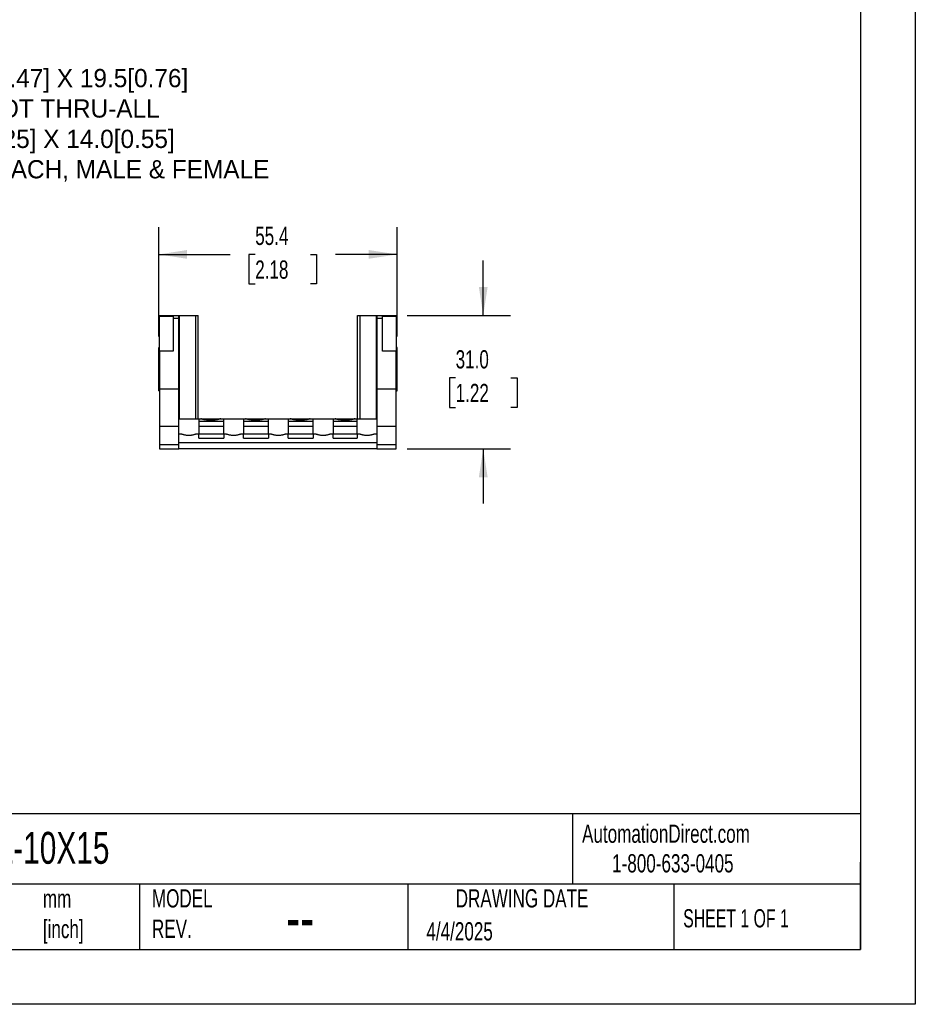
# Model space of a CAD drawing. Header units: millimetres. Extents: x 0 to 559, y 0 to 432.
# Tile 3 of 4: x 351 to 559, y 0 to 229. Entities that reach past the tile are written whole.
import ezdxf

# ---------------------------------------------------------------- set-up
doc = ezdxf.new("R2010")
doc.units = ezdxf.units.MM
doc.header["$LTSCALE"] = 2
doc.layers.add('DIMENSIONS', color=140, linetype='Continuous', lineweight=25)
doc.layers.add('TEXT', color=140, linetype='Continuous', lineweight=25)
doc.styles.add('SLDTEXTSTYLE0', font='TXT', dxfattribs={"width": 0.7})
doc.styles.add('SLDTEXTSTYLE1', font='TXT', dxfattribs={"width": 0.65})
doc.dimstyles.new('SLDDIMSTYLE1', dxfattribs={"dimtxt": 4.316016, "dimasz": 6.604, "dimexe": 0, "dimexo": 0.0625, "dimgap": 1.079004, "dimtad": 0, "dimtih": 1, "dimtoh": 1, "dimdec": 1, "dimrnd": 1e-09, "dimzin": 12, "dimdsep": 46, "dimtxsty": 'SLDTEXTSTYLE0', "dimsah": 1, "dimcen": 0.09, "dimadec": 0, "dimazin": 3, "dimtfac": 1, "dimtdec": 1, "dimtofl": 0, "dimtmove": 0, "dimatfit": 3, "dimfxl": 0, "dimfrac": 2, "dimtolj": 1, "dimtzin": 12, "dimarcsym": 0})
doc.dimstyles.new('SLDDIMSTYLE5', dxfattribs={"dimtxt": 4.316016, "dimasz": 6.604, "dimexe": 0, "dimexo": 0.0625, "dimgap": 1.079004, "dimtad": 0, "dimtih": 1, "dimtoh": 1, "dimdec": 1, "dimrnd": 1e-09, "dimzin": 4, "dimdsep": 46, "dimtxsty": 'SLDTEXTSTYLE0', "dimsah": 1, "dimcen": 0.09, "dimadec": 0, "dimazin": 1, "dimtfac": 1, "dimtdec": 1, "dimtmove": 0, "dimatfit": 0, "dimfxl": 0, "dimfrac": 2, "dimtolj": 1, "dimtzin": 12, "dimarcsym": 0})

# ---------------------------------------------------------------- blocks, each defined once
blk = doc.blocks.new('_D_26')
at = {"layer": 'DIMENSIONS'}
for p, q in [((383.03, 155.1), (383.03, 180.51)), ((438.43, 155.1), (438.43, 180.51)), ((383.03, 174.16), (399.61, 174.16)), ((405.46, 174.16), (404.01, 174.16)), ((404.01, 174.16), (404.01, 167.3)), ((418.29, 174.16), (419.73, 174.16)), ((419.73, 174.16), (419.73, 167.3)), ((438.43, 174.16), (424.13, 174.16)), ((404.01, 167.3), (405.46, 167.3)), ((419.73, 167.3), (418.29, 167.3))]:
    blk.add_line(p, q, dxfattribs=at)
for points in [[(383.03, 174.16), (389.63, 173.15), (389.63, 175.18)], [(438.43, 174.16), (431.83, 175.18), (431.83, 173.15)]]:
    blk.add_solid(points, dxfattribs=at)
at = {"layer": 'DIMENSIONS', "char_height": 4.233, "attachment_point": 1, "style": 'SLDTEXTSTYLE0'}
for s, insert in [('55.4', (405.46, 180.59)), ('2.18', (405.46, 172.76))]:
    blk.add_mtext(s, dxfattribs=dict(at, insert=insert))
blk = doc.blocks.new('_D_27')
at = {"layer": 'DIMENSIONS'}
for p, q in [((458.43, 160.01), (458.43, 172.71)), ((440.77, 160.01), (464.78, 160.01)), ((452.02, 145.5), (450.57, 145.5)), ((450.57, 145.5), (450.57, 138.64)), ((464.84, 145.5), (466.29, 145.5)), ((466.29, 145.5), (466.29, 138.64)), ((450.57, 138.64), (452.02, 138.64)), ((466.29, 138.64), (464.84, 138.64)), ((440.77, 129.01), (464.78, 129.01)), ((458.43, 129.01), (458.43, 116.31))]:
    blk.add_line(p, q, dxfattribs=at)
for points in [[(458.43, 160.01), (459.45, 166.62), (457.41, 166.62)], [(458.43, 129.01), (457.41, 122.41), (459.45, 122.41)]]:
    blk.add_solid(points, dxfattribs=at)
at = {"layer": 'DIMENSIONS', "char_height": 4.233, "attachment_point": 1, "style": 'SLDTEXTSTYLE0'}
for s, insert in [('31.0', (452.02, 151.92)), ('1.22', (452.02, 144.1))]:
    blk.add_mtext(s, dxfattribs=dict(at, insert=insert))

msp = doc.modelspace()

# ---------------------------------------------------------------- linework, layer by layer
at = {"color": 7, "linetype": 'Continuous'}
for p, q in [((558.8, 431.81), (558.8, 0.01)), ((558.8, 0.01), (0, 0.01))]:
    msp.add_line(p, q, dxfattribs=at)
for p, q in [((383.23, 160.01), (387.73, 160.01)), ((383.23, 160.01), (383.23, 159.84)), ((383.23, 159.84), (386.43, 159.84)), ((383.23, 151.7), (383.23, 159.84)), ((386.43, 159.84), (386.43, 159.39)), ((386.43, 159.39), (387.73, 159.39)), ((386.43, 159.39), (386.43, 151.7)), ((387.73, 159.39), (387.73, 160.01)), ((387.73, 160.01), (387.84, 160.01)), ((387.73, 142.97), (387.73, 159.39)), ((387.84, 136.01), (387.84, 160.01)), ((387.84, 160.01), (391.64, 160.01)), ((391.64, 136.01), (391.64, 160.01)), ((391.64, 160.01), (392.23, 160.01)), ((392.23, 136.01), (392.23, 160.01)), ((429.23, 136.01), (429.23, 160.01)), ((429.23, 160.01), (429.82, 160.01)), ((429.82, 136.01), (429.82, 160.01)), ((429.82, 160.01), (433.62, 160.01)), ((433.62, 136.01), (433.62, 160.01)), ((433.62, 160.01), (433.73, 160.01)), ((433.73, 160.01), (438.23, 160.01)), ((433.73, 160.01), (433.73, 159.39)), ((433.73, 159.39), (435.03, 159.39)), ((433.73, 159.39), (433.73, 142.97)), ((435.03, 159.84), (438.23, 159.84)), ((435.03, 159.39), (435.03, 159.84)), ((435.03, 151.7), (435.03, 159.39)), ((438.23, 159.84), (438.23, 160.01)), ((438.23, 159.84), (438.23, 151.7)), ((383.23, 152.56), (383.03, 152.56)), ((383.03, 142.46), (383.03, 152.56)), ((386.43, 151.7), (383.23, 151.7)), ((383.23, 151.7), (383.23, 142.97)), ((438.23, 151.7), (435.03, 151.7)), ((438.43, 152.56), (438.23, 152.56)), ((438.23, 142.97), (438.23, 151.7)), ((438.43, 142.46), (438.43, 152.56)), ((383.03, 142.46), (383.23, 142.46)), ((383.23, 142.97), (383.23, 134.22)), ((383.23, 142.97), (387.73, 142.97)), ((387.73, 134.22), (387.73, 142.97)), ((433.73, 142.97), (438.23, 142.97)), ((433.73, 142.97), (433.73, 134.22)), ((438.23, 134.22), (438.23, 142.97)), ((438.23, 142.46), (438.43, 142.46)), ((387.73, 136.01), (392.33, 136.01)), ((392.33, 136.01), (392.8, 136.01)), ((392.33, 136.01), (392.33, 135.37)), ((398.13, 135.37), (392.33, 135.37)), ((392.33, 135.37), (392.33, 134.22)), ((392.8, 136.01), (397.46, 136.01)), ((397.46, 136.01), (398.13, 136.01)), ((398.13, 135.37), (398.13, 136.01)), ((398.13, 136.01), (402.73, 136.01)), ((398.13, 134.22), (398.13, 135.37)), ((402.73, 136.01), (403.2, 136.01)), ((402.73, 136.01), (402.73, 135.37)), ((402.73, 135.37), (402.73, 134.22)), ((408.53, 135.37), (402.73, 135.37)), ((403.2, 136.01), (407.86, 136.01)), ((407.86, 136.01), (408.53, 136.01)), ((408.53, 135.37), (408.53, 136.01)), ((408.53, 136.01), (413.13, 136.01)), ((408.53, 134.22), (408.53, 135.37)), ((413.13, 136.01), (413.6, 136.01)), ((413.13, 136.01), (413.13, 135.37)), ((413.13, 135.37), (413.13, 134.22)), ((418.93, 135.37), (413.13, 135.37)), ((413.6, 136.01), (418.26, 136.01)), ((418.26, 136.01), (418.93, 136.01)), ((418.93, 135.37), (418.93, 136.01)), ((418.93, 136.01), (423.53, 136.01)), ((418.93, 134.22), (418.93, 135.37)), ((423.53, 136.01), (424, 136.01)), ((423.53, 136.01), (423.53, 135.37)), ((423.53, 135.37), (423.53, 134.22)), ((429.13, 135.37), (423.53, 135.37)), ((424, 136.01), (428.66, 136.01)), ((428.66, 136.01), (429.13, 136.01)), ((429.13, 135.37), (429.13, 136.01)), ((429.13, 136.01), (433.73, 136.01)), ((429.13, 134.22), (429.13, 135.37)), ((387.73, 134.22), (383.23, 134.22)), ((383.23, 134.22), (383.23, 130.01)), ((387.73, 130.01), (387.73, 134.22)), ((392.33, 134.22), (392.33, 132.51)), ((398.13, 134.22), (392.33, 134.22)), ((398.13, 132.51), (398.13, 134.22)), ((408.53, 134.22), (402.73, 134.22)), ((402.73, 134.22), (402.73, 132.51)), ((408.53, 132.51), (408.53, 134.22)), ((413.13, 134.22), (413.13, 132.51)), ((418.93, 134.22), (413.13, 134.22)), ((418.93, 132.51), (418.93, 134.22)), ((429.13, 134.22), (423.53, 134.22)), ((423.53, 134.22), (423.53, 132.51)), ((429.13, 132.51), (429.13, 134.22)), ((438.23, 134.22), (433.73, 134.22)), ((433.73, 134.22), (433.73, 130.01)), ((438.23, 130.01), (438.23, 134.22)), ((387.73, 132.51), (388.04, 132.51)), ((387.73, 130.51), (433.73, 130.51)), ((392.02, 132.51), (392.33, 132.51)), ((392.33, 132.51), (398.13, 132.51)), ((392.33, 131.51), (392.33, 132.51)), ((392.33, 131.51), (398.13, 131.51)), ((398.13, 132.51), (398.13, 131.51)), ((398.13, 132.51), (398.44, 132.51)), ((402.42, 132.51), (402.73, 132.51)), ((402.73, 131.51), (402.73, 132.51)), ((402.73, 132.51), (408.53, 132.51)), ((402.73, 131.51), (408.53, 131.51)), ((408.53, 132.51), (408.53, 131.51)), ((408.53, 132.51), (408.84, 132.51)), ((412.82, 132.51), (413.13, 132.51)), ((413.13, 132.51), (418.93, 132.51)), ((413.13, 131.51), (413.13, 132.51)), ((413.13, 131.51), (418.93, 131.51)), ((418.93, 132.51), (418.93, 131.51)), ((418.93, 132.51), (419.24, 132.51)), ((423.22, 132.51), (423.53, 132.51)), ((423.53, 132.51), (429.13, 132.51)), ((423.53, 131.51), (423.53, 132.51)), ((423.53, 131.51), (429.13, 131.51)), ((429.13, 132.51), (429.13, 131.51)), ((429.13, 132.51), (429.44, 132.51)), ((433.42, 132.51), (433.73, 132.51)), ((383.23, 130.01), (383.23, 129.01)), ((383.23, 130.01), (387.73, 130.01)), ((383.23, 129.01), (387.73, 129.01)), ((387.73, 129.01), (387.73, 130.01)), ((433.73, 129.01), (387.73, 129.01)), ((433.73, 130.01), (438.23, 130.01)), ((433.73, 130.01), (433.73, 129.01)), ((433.73, 129.01), (438.23, 129.01)), ((438.23, 129.01), (438.23, 130.01))]:
    msp.add_line(p, q)
for points, knots in [([(397.46, 136.01), (397.46, 136.01), (397.46, 136.01), (397.44, 136.01), (397.42, 136), (397.39, 135.99), (397.34, 135.97), (397.29, 135.95), (397.23, 135.93), (397.16, 135.91), (397.02, 135.87), (396.79, 135.81), (396.37, 135.72), (395.81, 135.63), (395.13, 135.6), (394.45, 135.63), (393.89, 135.72), (393.47, 135.81), (393.22, 135.88), (393.05, 135.93), (392.94, 135.96), (392.86, 135.99), (392.81, 136.01), (392.8, 136.01), (392.8, 136.01)], [0, 0, 0, 0, 0.011244, 0.022575, 0.034271, 0.046581, 0.059721, 0.073869, 0.089167, 0.105729, 0.123644, 0.182176, 0.248269, 0.370478, 0.500084, 0.629605, 0.751899, 0.817935, 0.876523, 0.907771, 0.934869, 0.958517, 0.979755, 1, 1, 1, 1]), ([(407.86, 136.01), (407.86, 136.01), (407.86, 136.01), (407.84, 136.01), (407.82, 136), (407.79, 135.99), (407.74, 135.97), (407.69, 135.95), (407.63, 135.93), (407.56, 135.91), (407.42, 135.87), (407.19, 135.81), (406.77, 135.72), (406.21, 135.63), (405.53, 135.6), (404.85, 135.63), (404.29, 135.72), (403.87, 135.81), (403.62, 135.88), (403.45, 135.93), (403.34, 135.96), (403.26, 135.99), (403.21, 136.01), (403.2, 136.01), (403.2, 136.01)], [0, 0, 0, 0, 0.011244, 0.022575, 0.034271, 0.046581, 0.059721, 0.073869, 0.089167, 0.105729, 0.123644, 0.182176, 0.248269, 0.370478, 0.500084, 0.629605, 0.751899, 0.817935, 0.876523, 0.907771, 0.934869, 0.958517, 0.979755, 1, 1, 1, 1]), ([(418.26, 136.01), (418.26, 136.01), (418.26, 136.01), (418.24, 136.01), (418.22, 136), (418.19, 135.99), (418.14, 135.97), (418.09, 135.95), (418.03, 135.93), (417.96, 135.91), (417.82, 135.87), (417.59, 135.81), (417.17, 135.72), (416.61, 135.63), (415.93, 135.6), (415.25, 135.63), (414.69, 135.72), (414.27, 135.81), (414.02, 135.88), (413.85, 135.93), (413.74, 135.96), (413.66, 135.99), (413.61, 136.01), (413.6, 136.01), (413.6, 136.01)], [0, 0, 0, 0, 0.0112436, 0.0225754, 0.0342709, 0.0465807, 0.0597207, 0.0738686, 0.0891672, 0.1057295, 0.1236445, 0.1821763, 0.2482689, 0.3704775, 0.5000836, 0.6296046, 0.7518988, 0.8179354, 0.876523, 0.9077706, 0.934869, 0.9585167, 0.9797548, 1, 1, 1, 1]), ([(428.66, 136.01), (428.66, 136.01), (428.66, 136.01), (428.64, 136.01), (428.62, 136), (428.59, 135.99), (428.54, 135.97), (428.49, 135.95), (428.43, 135.93), (428.36, 135.91), (428.22, 135.87), (427.99, 135.81), (427.57, 135.72), (427.01, 135.63), (426.33, 135.6), (425.65, 135.63), (425.09, 135.72), (424.67, 135.81), (424.42, 135.88), (424.25, 135.93), (424.14, 135.96), (424.06, 135.99), (424.01, 136.01), (424, 136.01), (424, 136.01)], [0, 0, 0, 0, 0.011244, 0.022575, 0.034271, 0.046581, 0.059721, 0.073869, 0.089167, 0.105729, 0.123644, 0.182176, 0.248269, 0.370478, 0.500084, 0.629605, 0.751899, 0.817935, 0.876523, 0.907771, 0.934869, 0.958517, 0.979755, 1, 1, 1, 1]), ([(388.04, 132.51), (388.06, 132.51), (388.1, 132.51), (388.16, 132.5), (388.23, 132.49), (388.31, 132.48), (388.41, 132.45), (388.51, 132.43), (388.67, 132.39), (388.88, 132.33), (389.15, 132.26), (389.52, 132.18), (390.03, 132.13), (390.54, 132.18), (390.91, 132.26), (391.18, 132.33), (391.39, 132.39), (391.55, 132.43), (391.67, 132.46), (391.8, 132.49), (391.92, 132.51), (391.99, 132.51), (392.02, 132.51)], [0, 0, 0, 0, 0.022689, 0.046442, 0.071291, 0.097266, 0.124392, 0.15396, 0.187206, 0.250327, 0.313447, 0.376252, 0.500018, 0.623784, 0.686589, 0.74971, 0.81283, 0.846067, 0.875644, 0.920197, 0.961604, 1, 1, 1, 1]), ([(398.44, 132.51), (398.46, 132.51), (398.5, 132.51), (398.56, 132.5), (398.63, 132.49), (398.71, 132.48), (398.81, 132.45), (398.91, 132.43), (399.07, 132.39), (399.28, 132.33), (399.55, 132.26), (399.92, 132.18), (400.43, 132.13), (400.94, 132.18), (401.31, 132.26), (401.58, 132.33), (401.79, 132.39), (401.95, 132.43), (402.07, 132.46), (402.2, 132.49), (402.32, 132.51), (402.39, 132.51), (402.42, 132.51)], [0, 0, 0, 0, 0.022689, 0.046442, 0.071291, 0.097266, 0.124392, 0.15396, 0.187206, 0.250327, 0.313447, 0.376252, 0.500018, 0.623784, 0.686589, 0.74971, 0.81283, 0.846067, 0.875644, 0.920197, 0.961604, 1, 1, 1, 1]), ([(408.84, 132.51), (408.86, 132.51), (408.9, 132.51), (408.96, 132.5), (409.03, 132.49), (409.11, 132.48), (409.21, 132.45), (409.31, 132.43), (409.47, 132.39), (409.68, 132.33), (409.95, 132.26), (410.32, 132.18), (410.83, 132.13), (411.34, 132.18), (411.71, 132.26), (411.98, 132.33), (412.19, 132.39), (412.35, 132.43), (412.47, 132.46), (412.6, 132.49), (412.72, 132.51), (412.79, 132.51), (412.82, 132.51)], [0, 0, 0, 0, 0.022689, 0.046442, 0.071291, 0.097266, 0.124392, 0.15396, 0.187206, 0.250327, 0.313447, 0.376252, 0.500018, 0.623784, 0.686589, 0.74971, 0.81283, 0.846067, 0.875644, 0.920197, 0.961604, 1, 1, 1, 1]), ([(419.24, 132.51), (419.26, 132.51), (419.3, 132.51), (419.36, 132.5), (419.43, 132.49), (419.51, 132.48), (419.61, 132.45), (419.71, 132.43), (419.87, 132.39), (420.08, 132.33), (420.35, 132.26), (420.72, 132.18), (421.23, 132.13), (421.74, 132.18), (422.11, 132.26), (422.38, 132.33), (422.59, 132.39), (422.75, 132.43), (422.87, 132.46), (423, 132.49), (423.12, 132.51), (423.19, 132.51), (423.22, 132.51)], [0, 0, 0, 0, 0.022689, 0.046442, 0.071291, 0.097266, 0.124392, 0.15396, 0.187206, 0.250327, 0.313447, 0.376252, 0.500018, 0.623784, 0.686589, 0.74971, 0.81283, 0.846067, 0.875644, 0.920197, 0.961604, 1, 1, 1, 1]), ([(429.44, 132.51), (429.46, 132.51), (429.5, 132.51), (429.56, 132.5), (429.63, 132.49), (429.71, 132.48), (429.81, 132.45), (429.91, 132.43), (430.07, 132.39), (430.28, 132.33), (430.55, 132.26), (430.92, 132.18), (431.43, 132.13), (431.94, 132.18), (432.31, 132.26), (432.58, 132.33), (432.79, 132.39), (432.95, 132.43), (433.07, 132.46), (433.2, 132.49), (433.32, 132.51), (433.39, 132.51), (433.42, 132.51)], [0, 0, 0, 0, 0.022689, 0.046442, 0.071291, 0.097266, 0.124392, 0.15396, 0.187206, 0.250327, 0.313447, 0.376252, 0.500018, 0.623784, 0.686589, 0.74971, 0.81283, 0.846067, 0.875644, 0.920197, 0.961604, 1, 1, 1, 1])]:
    msp.add_open_spline(points, degree=3, knots=knots)
at = {"layer": 'TEXT'}
for p, q in [((546.1, 419.1), (546.1, 12.7)), ((546.1, 44.25), (12.7, 44.25)), ((479.15, 44.25), (479.15, 27.94)), ((546.1, 12.7), (546.1, 33.02)), ((546.1, 27.94), (12.7, 27.94)), ((378.6, 27.94), (378.6, 12.7)), ((440.93, 27.94), (440.93, 12.7)), ((502.7, 27.94), (502.7, 12.7)), ((12.7, 12.7), (546.1, 12.7))]:
    msp.add_line(p, q, dxfattribs=at)

# ---------------------------------------------------------------- texts
at = {"color": 179, "linetype": 'Continuous', "lineweight": 18, "char_height": 4.2333, "attachment_point": 1, "style": 'SLDTEXTSTYLE0'}
for s, insert in [('AutomationDirect.com', (481.39, 41.75)), ('1-800-633-0405', (488.38, 34.87))]:
    msp.add_mtext(s, dxfattribs=dict(at, insert=insert))
at = {"layer": 'DIMENSIONS', "insert": (332.62, 231.34), "char_height": 4.2333, "attachment_point": 1}
msp.add_mtext('^J6MM^J12.0[0.47] X 19.5[0.76]^JM-SLOT THRU-ALL^J6.5[0.25] X 14.0[0.55]^J(2X) EACH, MALE & FEMALE', dxfattribs=at)
at = {"layer": 'TEXT'}
for s, insert, char_height, attachment_point, style in [('CDC-KAZ-10X15', (318.42, 40.05), 7.4083, 1, 'SLDTEXTSTYLE0'), ('mm^J[inch]', (356.13, 26.66), 4.233, 1, 'SLDTEXTSTYLE0'), ('MODEL ^JREV.', (381.47, 26.73), 4.2333, 1, 'SLDTEXTSTYLE0'), ('DRAWING DATE', (467.45, 26.73), 4.2333, 2, 'SLDTEXTSTYLE0'), ('SHEET 1 OF 1', (504.88, 22.1), 4.2333, 1, 'SLDTEXTSTYLE1'), ('--', (412.6, 25.47), 10.583, 1, 'SLDTEXTSTYLE0'), ('4/4/2025', (445.23, 19.07), 4.233, 1, 'SLDTEXTSTYLE0')]:
    msp.add_mtext(s, dxfattribs=dict(at, insert=insert, char_height=char_height, attachment_point=attachment_point, style=style))

# ---------------------------------------------------------------- dimensions: what is measured, and where the dimension line sits
at = {"layer": 'DIMENSIONS'}
dim = msp.add_linear_dim(base=(438.43, 174.16), p1=(383.03, 152.56), p2=(438.43, 152.56), dimstyle='SLDDIMSTYLE1', dxfattribs=at)
dim.commit()
dim.dimension.update_dxf_attribs({"geometry": '_D_26', "text_midpoint": (411.87, 174.16), "dimtype": 160})
dim = msp.add_linear_dim(base=(458.43, 129.01), p1=(438.23, 160.01), p2=(438.23, 129.01), angle=90, dimstyle='SLDDIMSTYLE5', dxfattribs=at)
dim.commit()
dim.dimension.update_dxf_attribs({"geometry": '_D_27', "text_midpoint": (458.43, 145.5), "dimtype": 160})

doc.saveas('drawing.dxf')
